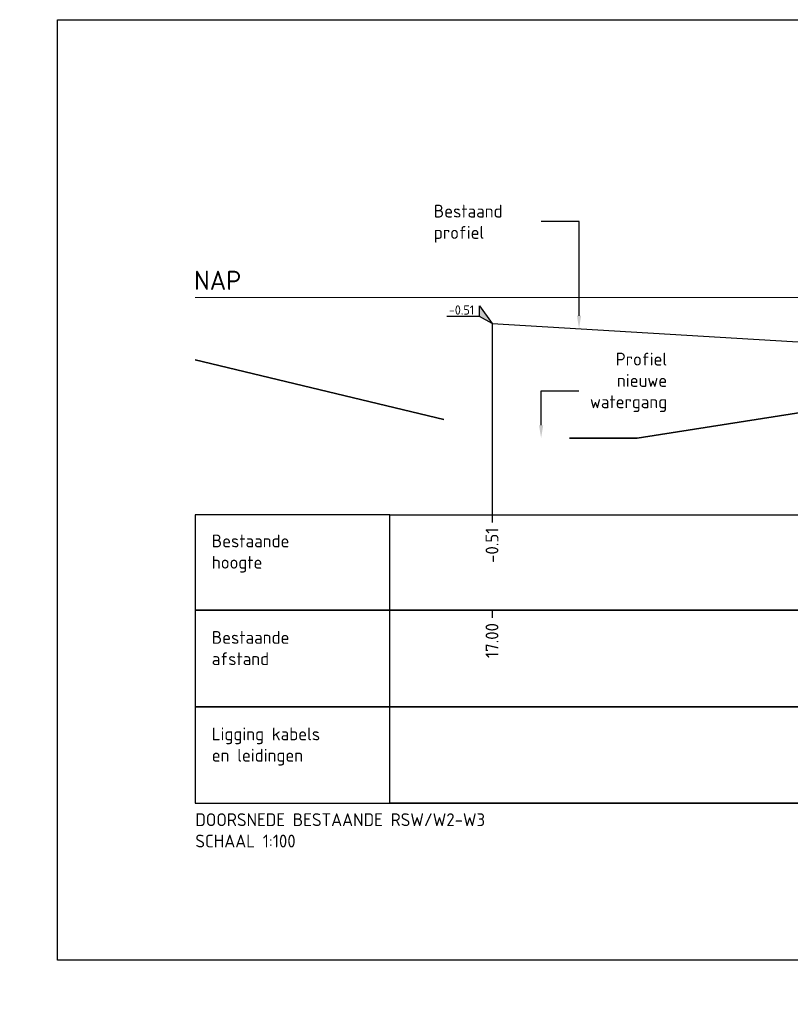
# Model space of a CAD drawing. Extents: x 102676 to 106538, y 417474 to 420545.
# Tile 42 of 112: x 104206 to 104221, y 418508 to 418527. Entities that reach past the tile are written whole.
import ezdxf
from ezdxf import colors
from ezdxf.entities.mleader import LeaderData, LeaderLine
from ezdxf.enums import TextEntityAlignment as Align
from ezdxf.math import Vec2, Vec3

# ---------------------------------------------------------------- set-up
doc = ezdxf.new("R2010")
doc.units = 0
doc.linetypes.add('AL-NAP_LIJN', pattern=[15.25, 12, -1.5, 0.25, -1.5])
doc.linetypes.add('DASHED', pattern=[0.75, 0.5, -0.25])
doc.layers.get('0').update_dxf_attribs({"lineweight": 25})
for name, color, linetype, lineweight in [('B-WE-GW-GRONDWERKLIJN_KRUIN-G', 90, 'Continuous', 25), ('B-WE-VH-VERHARDING_FUNDERING_BIMS-GD', 7, 'Continuous', 25), ('N-WE-AM-NAP-G', 7, 'AL-NAP_LIJN', 18), ('N-WE-VH-VERHARDING_ASFALT-GD', 252, 'Continuous', 25), ('N-WE-WH-WATERBODEM-G', 90, 'AL-MAAIVELD', 35), ('X-XX-AL-HOOGTELABEL-S @ 0.1', 7, 'Continuous', 25), ('X-XX-AL-LEGENDA-T25', 7, 'Continuous', 25), ('X-XX-AL-PROFIELBALK-G', 7, 'Continuous', 25), ('X-XX-AL-PROFIELBALK-T25', 7, 'Continuous', 25), ('X-XX-AL-T25', 7, 'Continuous', 25), ('X-XX-AL-TEKENBLAD_KADER_ROOSTERVERDELING-G', 7, 'Continuous', 25), ('X-XX-AL-VERWIJZING_DOORSNEDE-M_OUD', 7, 'Continuous', 25)]:
    doc.layers.add(name, color=color, linetype=linetype, lineweight=lineweight)
doc.styles.add('NLCS-ISO', font='NLCS-ISO.ttf')
doc.styles.add('NLCS-ISO-ANNOTATIEF-T25', font='NLCS-ISO.ttf', dxfattribs={"height": 2.5})
doc.linetypes.add('AL-MAAIVELD', pattern='A,12,[40,NLCS.shx,S=1,R=0,X=0,Y=-0.5],12', length=24)

# ---------------------------------------------------------------- blocks, each defined once
blk = doc.blocks.new('N-SAL-HOOGTELABEL_01-SO')
for p, q in [((-2.46, 1.31), (-2.46, 3.44)), ((-2.46, 3.44), (0, 0)), ((-2.46, 1.31), (-8.84, 1.31)), ((0, 0), (-2.46, 1.31))]:
    blk.add_line(p, q)
blk.add_solid([(-2.46, 3.44), (-2.46, 1.31), (0, 0)])
at = {"style": 'NLCS-ISO'}
blk.add_attdef('...', text='', height=1.8, dxfattribs=at).set_placement((-5.96, 2.61), align=Align.MIDDLE)

msp = doc.modelspace()

# ---------------------------------------------------------------- linework, layer by layer
at = {"layer": 'B-WE-GW-GRONDWERKLIJN_KRUIN-G', "color": 8, "elevation": -1.8495}
msp.add_lwpolyline([(104215.2254, 418520.8166), (104221.4273, 418520.4445), (104222.3165, 418519.4445), (104222.7796, 418519.3145), (104223.2614, 418519.4245), (104224.1506, 418520.5627), (104227.3809, 418521.5945), (104228.88, 418521.6542, -0.014979), (104232.2254, 418521.7545, -0.0151831), (104235.5708, 418521.6542), (104237.2539, 418521.5545), (104238.1236, 418521.4245), (104240.1398, 418521.1231), (104242.266, 418519.4845), (104242.5093, 418519.3945), (104242.7525, 418519.4745), (104244.1497, 418520.5061), (104249.2254, 418520.8267)], format="xyb", dxfattribs=at)
at = {"layer": 'B-WE-VH-VERHARDING_FUNDERING_BIMS-GD'}
msp.add_arc((104232.2254, 418465.2021, 0.71), 55.8524, 86.56611, 86.56611, dxfattribs=at)
at = {"layer": 'N-WE-AM-NAP-G', "color": 9, "lineweight": 13, "true_color": 0xd19cc7}
msp.add_lwpolyline([(104209.4246, 418521.3245), (104251.2254, 418521.3245)], dxfattribs=at)
at = {"layer": 'N-WE-VH-VERHARDING_ASFALT-GD', "elevation": 0.9879}
msp.add_lwpolyline([(104209.4246, 418511.439), (104251.2254, 418511.439)], dxfattribs=at)
at = {"layer": 'N-WE-WH-WATERBODEM-G', "color": 8, "linetype": 'DASHED', "ltscale": 10, "elevation": -0.494, "flags": 128}
msp.add_lwpolyline([(104209.4246, 418520.103), (104215.7961, 418518.5745), (104218.0659, 418518.5745), (104222.7796, 418519.3145), (104222.7796, 418519.3145), (104222.7796, 418519.3145), (104222.7796, 418519.3145)], dxfattribs=at)
at = {"layer": 'X-XX-AL-PROFIELBALK-G', "color": 7, "linetype": 'Continuous', "lineweight": 25}
for p, q in [((104215.2254, 418517.0746, 0.494), (104215.2254, 418516.9246, 0.494)), ((104215.2254, 418515.2101, 2.3435), (104215.2254, 418515.0601, 2.3435))]:
    msp.add_line(p, q, dxfattribs=at)
for points in [[(104213.2254, 418517.0746), (104251.2254, 418517.0746), (104251.2254, 418515.2101), (104213.2254, 418515.2101)], [(104213.2254, 418515.2101), (104251.2254, 418515.2101), (104251.2254, 418513.3246), (104213.2254, 418513.3246)]]:
    msp.add_lwpolyline(points, close=True, dxfattribs=at)
at = {"layer": 'X-XX-AL-PROFIELBALK-G'}
msp.add_lwpolyline([(104213.2254, 418513.3246), (104251.2254, 418513.3246), (104251.2254, 418511.439), (104213.2254, 418511.439)], close=True, dxfattribs=at)
at = {"layer": 'X-XX-AL-PROFIELBALK-G', "color": 7, "linetype": 'Continuous', "lineweight": 25}
for points in [[(104213.2254, 418515.2101, 0.9879), (104213.2254, 418517.0746, 0.9879), (104209.4246, 418517.0746, 0.9879), (104209.4246, 418515.2101, 0.9879)], [(104213.2254, 418513.3246, 0.9879), (104213.2254, 418515.2101, 0.9879), (104209.4246, 418515.2101, 0.9879), (104209.4246, 418513.3246, 0.9879)], [(104213.2254, 418511.439, 0.9879), (104213.2254, 418513.3246, 0.9879), (104209.4246, 418513.3246, 0.9879), (104209.4246, 418511.439, 0.9879)]]:
    msp.add_3dface(points, dxfattribs=at)
at = {"layer": 'X-XX-AL-TEKENBLAD_KADER_ROOSTERVERDELING-G', "elevation": 0.9879}
msp.add_lwpolyline([(104206.7312, 418526.7508), (104253.9189, 418526.7508), (104253.9189, 418508.3701), (104206.7312, 418508.3701)], close=True, dxfattribs=at)
at = {"layer": 'X-XX-AL-VERWIJZING_DOORSNEDE-M_OUD', "color": 8, "elevation": 0.494}
msp.add_lwpolyline([(104215.2254, 418520.8166), (104215.2254, 418517.0746)], dxfattribs=at)

# ---------------------------------------------------------------- block references
at = {"layer": 'X-XX-AL-HOOGTELABEL-S @ 0.1', "xscale": 0.1, "yscale": 0.1, "zscale": 0.1}
msp.add_blockref('N-SAL-HOOGTELABEL_01-SO', (104215.2254, 418520.8166, 0.494), dxfattribs=at).add_auto_attribs({'...': '-0.51'})

# ---------------------------------------------------------------- texts
at = {"layer": 'X-XX-AL-LEGENDA-T25', "insert": (104209.4246, 418511.242, 0.9879), "char_height": 0.25, "attachment_point": 1, "style": 'NLCS-ISO-ANNOTATIEF-T25'}
msp.add_mtext_dynamic_manual_height_columns('DOORSNEDE BESTAANDE RSW/W2-W3\\PSCHAAL 1:100', width=20.746182, gutter_width=1.25, heights=[0], dxfattribs=at)
at = {"layer": 'X-XX-AL-PROFIELBALK-T25', "char_height": 0.25, "attachment_point": 6, "rotation": 90, "style": 'NLCS-ISO-ANNOTATIEF-T25'}
for s, insert in [('-0.51', (104215.2254, 418516.8246, 1.2557)), ('17.00', (104215.2254, 418514.9601, 3.1053))]:
    msp.add_mtext_dynamic_manual_height_columns(s, width=0.445486, gutter_width=0.9, heights=[0], dxfattribs=dict(at, insert=insert))
at = {"layer": 'X-XX-AL-T25', "style": 'NLCS-ISO-ANNOTATIEF-T25'}
msp.add_text('NAP', height=0.375, dxfattribs=at).set_placement((104209.399, 418521.4695, 0.0708))
at = {"layer": 'X-XX-AL-T25', "char_height": 0.25, "attachment_point": 1, "style": 'NLCS-ISO-ANNOTATIEF-T25'}
for s, insert in [('Bestaande \\Phoogte', (104209.746, 418516.6897, 0.9879)), ('Bestaande \\Pafstand', (104209.746, 418514.8041, 0.9879)), ('Ligging kabels \\Pen leidingen', (104209.746, 418512.9185, 0.9879))]:
    msp.add_mtext(s, dxfattribs=dict(at, insert=insert))

# ---------------------------------------------------------------- leaders
at = {"layer": 'X-XX-AL-VERWIJZING_DOORSNEDE-M_OUD'}
ml = msp.add_multileader_mtext('Standard', dxfattribs=at)
ml.set_content('Bestaand profiel', color=256, style='NLCS-ISO-ANNOTATIEF-T25')
ml.set_leader_properties(color=256, linetype='ByLayer', lineweight=-1)
ml.build(insert=Vec2(0, 0))
ml.multileader.update_dxf_attribs({"text_left_attachment_type": 5, "text_right_attachment_type": 5, "dogleg_length": 2.5, "arrow_head_size": 0.25, "scale": 0.1})
ctx = ml.context
ctx.base_point, ctx.scale, ctx.char_height, ctx.arrow_head_size, ctx.landing_gap_size, ctx.plane_origin = Vec3(104213.9973, 418522.8099, -1.8495), 0.1, 0.25, 0.25, 0.09, Vec3(208358.0105, 8.7075, -1.8495)
ctx.left_attachment, ctx.right_attachment = 5, 5
notes = []
notes.append((ctx, [(0, (1, 1, 0), (104216.9273, 418522.8099, -1.8495), (-1, 0), 0.25, [(0, [(104216.9273, 418520.7145, -1.8495)], 0, [])])]))
ctx.mtext.insert, ctx.mtext.width, ctx.mtext.flow_direction = Vec3(104214.0873, 418523.1349, -1.8495), 3.942684, 5
ml = msp.add_multileader_mtext('Standard', dxfattribs=at)
ml.set_content('Profiel nieuwe\\Pwatergang', color=256, style='NLCS-ISO-ANNOTATIEF-T25')
ml.set_leader_properties(color=256, linetype='ByLayer', lineweight=-1)
ml.build(insert=Vec2(0, 0))
ml.multileader.update_dxf_attribs({"text_left_attachment_type": 5, "text_right_attachment_type": 5, "dogleg_length": 2.5, "arrow_head_size": 0.25, "scale": 0.1})
ctx = ml.context
ctx.base_point, ctx.scale, ctx.char_height, ctx.arrow_head_size, ctx.landing_gap_size, ctx.plane_origin = Vec3(104216.4355, 418519.5007, -1.8495), 0.1, 0.25, 0.25, 0.09, Vec3(75.1024, 5.4585, -1.8495)
ctx.left_attachment, ctx.right_attachment, ctx.text_align_type = 5, 5, 2
notes.append((ctx, [(0, (1, 1, 0), (104216.1855, 418519.5007, -1.8495), (1, 0), 0.25, [(0, [(104216.1855, 418518.5745, -1.8495)], 0, [])])]))
ctx.mtext.insert, ctx.mtext.width, ctx.mtext.alignment, ctx.mtext.flow_direction = Vec3(104218.6505, 418520.2423, -1.8495), 3.942684, 3, 5
for ctx, leaders in notes:
    for number, flags, end, landing, length, lines in leaders:
        leader = LeaderData()
        leader.index, (leader.has_last_leader_line, leader.has_dogleg_vector, leader.attachment_direction) = number, flags
        leader.last_leader_point, leader.dogleg_vector, leader.dogleg_length = Vec3(end), Vec3(landing), length
        for number, points, colour, breaks in lines:
            line = LeaderLine()
            line.index, line.vertices, line.color, line.breaks = number, Vec3.list(points), colors.encode_raw_color(colour), breaks
            leader.lines.append(line)
        ctx.leaders.append(leader)

doc.saveas('drawing.dxf')
